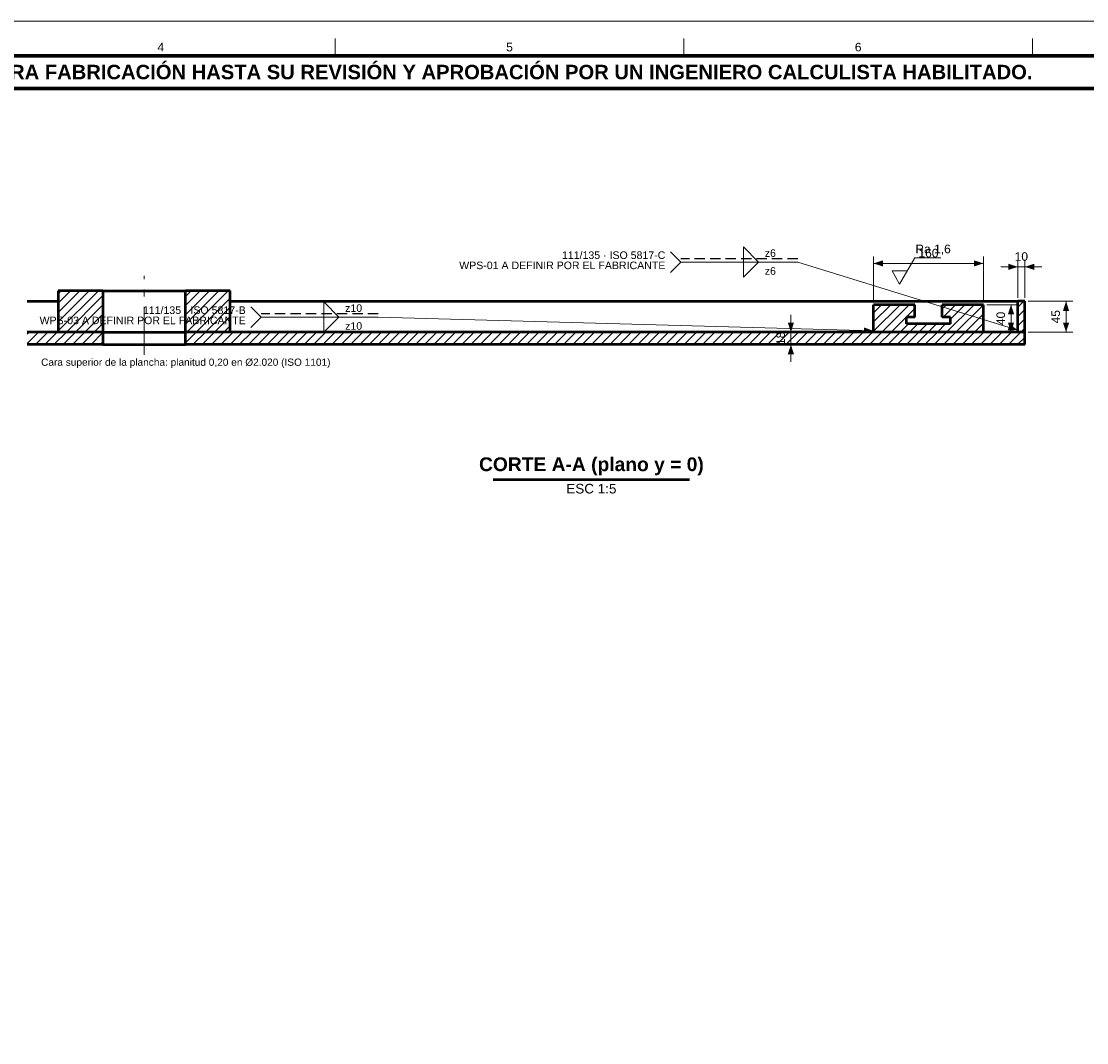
# Model space of a CAD drawing. Header units: millimetres. Extents: x 0 to 841, y 0 to 594.
# Tile 5 of 6: x 334 to 644, y 297 to 594. Entities that reach past the tile are written whole.
import ezdxf
from ezdxf.enums import TextEntityAlignment as Align

# ---------------------------------------------------------------- set-up
doc = ezdxf.new("R2010")
doc.units = ezdxf.units.MM
doc.linetypes.add('EJE', pattern=[22, 14, -3, 2, -3])
doc.linetypes.add('OCULTO', pattern=[4.5, 3, -1.5])
for name, color, linetype, lineweight in [('ACH', 7, 'CONTINUOUS', 13), ('COTA', 7, 'CONTINUOUS', 18), ('EJE', 7, 'EJE', 18), ('FINA', 7, 'CONTINUOUS', 18), ('MARCO', 7, 'CONTINUOUS', 70), ('OCU', 7, 'OCULTO', 25), ('TXT', 7, 'CONTINUOUS', 25), ('VIS', 7, 'CONTINUOUS', 50)]:
    doc.layers.add(name, color=color, linetype=linetype, lineweight=lineweight)
doc.styles.add('STD', font='LiberationSans-Regular.ttf')
doc.styles.add('STDB', font='LiberationSans-Bold.ttf')

msp = doc.modelspace()

# ---------------------------------------------------------------- hatches: boundary and pattern name
at = {"layer": 'ACH'}
h = msp.add_hatch(dxfattribs=at)
h.set_pattern_fill('ANSI31', scale=0.6)
h.paths.add_polyline_path([(345, 515.6), (358, 515.6), (358, 503.6), (345, 503.6)])
h = msp.add_hatch(dxfattribs=at)
h.set_pattern_fill('ANSI31', scale=0.6)
h.paths.add_polyline_path([(395, 503.6), (382, 503.6), (382, 515.6), (395, 515.6)])
h = msp.add_hatch(dxfattribs=at)
h.set_pattern_fill('ANSI31', scale=0.6)
h.paths.add_polyline_path([(582, 503.6), (582, 511.6), (594, 511.6), (594, 508), (591.6, 508), (591.6, 506), (604.4, 506), (604.4, 508), (602, 508), (602, 511.6), (614, 511.6), (614, 503.6)])
h = msp.add_hatch(dxfattribs=at)
h.set_pattern_fill('ANSI31', scale=0.6)
h.paths.add_polyline_path([(624, 503.6), (624, 512.6), (626, 512.6), (626, 503.6)])
h = msp.add_hatch(dxfattribs=at)
h.set_pattern_fill('ANSI31', scale=0.6)
h.paths.add_polyline_path([(336, 500), (336, 503.6), (358, 503.6), (358, 500)])
h = msp.add_hatch(dxfattribs=at)
h.set_pattern_fill('ANSI31', scale=0.6)
h.paths.add_polyline_path([(382, 500), (382, 503.6), (626, 503.6), (626, 500)])

# ---------------------------------------------------------------- linework, layer by layer
at = {"layer": 'COTA'}
for p, q in [((526, 524), (523, 527)), ((526, 524), (523, 521)), ((560, 524), (526, 524)), ((624, 504.2), (560, 524)), ((582, 512.6), (582, 525.6)), ((582, 523.6), (614, 523.6)), ((614, 512.6), (614, 525.6)), ((624, 513.6), (624, 524.6)), ((626, 513.6), (626, 524.6)), ((587.4, 521.4), (591.8, 521.4)), ((624, 522.6), (619, 522.6)), ((624, 522.6), (626, 522.6)), ((626, 522.6), (631, 522.6)), ((615, 511.6), (624, 511.6)), ((622, 503.6), (622, 511.6)), ((627, 512.6), (640, 512.6)), ((638, 503.6), (638, 512.6)), ((404, 508), (401, 511)), ((404, 508), (401, 505)), ((438, 508), (404, 508)), ((582, 504), (438, 508)), ((558, 503.6), (558, 508.6)), ((551, 503.6), (560, 503.6)), ((558, 500), (558, 503.6)), ((615, 503.6), (624, 503.6)), ((627, 503.6), (640, 503.6)), ((551, 500), (560, 500)), ((558, 500), (558, 495))]:
    msp.add_line(p, q, dxfattribs=at)
for points in [[(544.2, 524), (544.2, 528.4), (548.6, 524)], [(544.2, 524), (544.2, 519.6), (548.6, 524)], [(422.2, 508), (422.2, 512.4), (426.6, 508)], [(422.2, 508), (422.2, 503.6), (426.6, 508)]]:
    msp.add_lwpolyline(points, close=True, dxfattribs=at)
msp.add_lwpolyline([(587.4, 521.4), (589.6, 517.6), (594, 525.2), (601.6, 525.2)], dxfattribs=at)
for points in [[(582, 523.6), (584.8, 522.7), (584.8, 524.5)], [(614, 523.6), (611.2, 524.5), (611.2, 522.7)], [(624, 522.6), (621.2, 523.5), (621.2, 521.7)], [(626, 522.6), (628.8, 521.7), (628.8, 523.5)], [(622, 511.6), (621.1, 508.8), (622.9, 508.8)], [(638, 512.6), (637.1, 509.8), (638.9, 509.8)], [(558, 503.6), (558.9, 506.4), (557.1, 506.4)], [(582, 504), (579.23, 504.98), (579.18, 503.18)], [(624, 504.2), (621.59, 505.89), (621.06, 504.17)], [(622, 503.6), (622.9, 506.4), (621.1, 506.4)], [(638, 503.6), (638.9, 506.4), (637.1, 506.4)], [(558, 500), (557.1, 497.2), (558.9, 497.2)]]:
    msp.add_solid(points, dxfattribs=at)
at = {"layer": 'EJE'}
msp.add_line((370, 497), (370, 520), dxfattribs=at)
at = {"layer": 'FINA'}
for p, q in [((425.5, 584), (425.5, 589)), ((526.88, 584), (526.88, 589)), ((628.25, 584), (628.25, 589))]:
    msp.add_line(p, q, dxfattribs=at)
msp.add_lwpolyline([(0, 0), (841, 0), (841, 594), (0, 594)], close=True, dxfattribs=at)
at = {"layer": 'MARCO'}
for points in [[(20, 10), (831, 10), (831, 584), (20, 584)], [(20, 574.5), (831, 574.5), (831, 584), (20, 584)]]:
    msp.add_lwpolyline(points, close=True, dxfattribs=at)
at = {"layer": 'OCU'}
for p, q in [((560, 524.9), (526, 524.9)), ((438, 508.9), (404, 508.9))]:
    msp.add_line(p, q, dxfattribs=at)
at = {"layer": 'VIS'}
msp.add_line((471.48, 460.8), (528.52, 460.8), dxfattribs=at)
for points in [[(345, 515.6), (345, 503.6)], [(358, 515.6), (345, 515.6)], [(358, 515.6), (358, 503.6)], [(358, 515.6), (358.12, 515.6), (358.24, 515.6), (358.36, 515.6), (358.48, 515.6), (358.6, 515.6), (358.72, 515.6), (358.84, 515.6), (358.96, 515.6), (359.08, 515.6), (359.2, 515.6), (359.32, 515.6), (359.44, 515.6), (359.56, 515.6), (359.68, 515.6), (359.8, 515.6), (359.92, 515.6), (360.04, 515.6), (360.16, 515.6), (360.28, 515.6), (360.4, 515.6), (360.52, 515.6), (360.64, 515.6), (360.76, 515.6), (360.88, 515.6), (361, 515.6), (361.12, 515.6), (361.24, 515.6), (361.36, 515.6), (361.48, 515.6), (361.6, 515.6), (361.72, 515.6), (361.84, 515.6), (361.96, 515.6), (362.08, 515.6), (362.2, 515.6), (362.32, 515.6), (362.44, 515.6), (362.56, 515.6), (362.68, 515.6), (362.8, 515.6), (362.92, 515.6), (363.04, 515.6), (363.16, 515.6), (363.28, 515.6), (363.4, 515.6), (363.52, 515.6), (363.64, 515.6), (363.76, 515.6), (363.88, 515.6), (364, 515.6), (364.12, 515.6), (364.24, 515.6), (364.36, 515.6), (364.48, 515.6), (364.6, 515.6), (364.72, 515.6), (364.84, 515.6), (364.96, 515.6), (365.08, 515.6), (365.2, 515.6), (365.32, 515.6), (365.44, 515.6), (365.56, 515.6), (365.68, 515.6), (365.8, 515.6), (365.92, 515.6), (366.04, 515.6), (366.16, 515.6), (366.28, 515.6), (366.4, 515.6), (366.52, 515.6), (366.64, 515.6), (366.76, 515.6), (366.88, 515.6), (367, 515.6), (367.12, 515.6), (367.24, 515.6), (367.36, 515.6), (367.48, 515.6), (367.6, 515.6), (367.72, 515.6), (367.84, 515.6), (367.96, 515.6), (368.08, 515.6), (368.2, 515.6), (368.32, 515.6), (368.44, 515.6), (368.56, 515.6), (368.68, 515.6), (368.8, 515.6), (368.92, 515.6), (369.04, 515.6), (369.16, 515.6), (369.28, 515.6), (369.4, 515.6), (369.52, 515.6), (369.64, 515.6), (369.76, 515.6), (369.88, 515.6), (370, 515.6), (370.12, 515.6), (370.24, 515.6), (370.36, 515.6), (370.48, 515.6), (370.6, 515.6), (370.72, 515.6), (370.84, 515.6), (370.96, 515.6), (371.08, 515.6), (371.2, 515.6), (371.32, 515.6), (371.44, 515.6), (371.56, 515.6), (371.68, 515.6), (371.8, 515.6), (371.92, 515.6), (372.04, 515.6), (372.16, 515.6), (372.28, 515.6), (372.4, 515.6), (372.52, 515.6), (372.64, 515.6), (372.76, 515.6), (372.88, 515.6), (373, 515.6), (373.12, 515.6), (373.24, 515.6), (373.36, 515.6), (373.48, 515.6), (373.6, 515.6), (373.72, 515.6), (373.84, 515.6), (373.96, 515.6), (374.08, 515.6), (374.2, 515.6), (374.32, 515.6), (374.44, 515.6), (374.56, 515.6), (374.68, 515.6), (374.8, 515.6), (374.92, 515.6), (375.04, 515.6), (375.16, 515.6), (375.28, 515.6), (375.4, 515.6), (375.52, 515.6), (375.64, 515.6), (375.76, 515.6), (375.88, 515.6), (376, 515.6), (376.12, 515.6), (376.24, 515.6), (376.36, 515.6), (376.48, 515.6), (376.6, 515.6), (376.72, 515.6), (376.84, 515.6), (376.96, 515.6), (377.08, 515.6), (377.2, 515.6), (377.32, 515.6), (377.44, 515.6), (377.56, 515.6), (377.68, 515.6), (377.8, 515.6), (377.92, 515.6), (378.04, 515.6), (378.16, 515.6), (378.28, 515.6), (378.4, 515.6), (378.52, 515.6), (378.64, 515.6), (378.76, 515.6), (378.88, 515.6), (379, 515.6), (379.12, 515.6), (379.24, 515.6), (379.36, 515.6), (379.48, 515.6), (379.6, 515.6), (379.72, 515.6), (379.84, 515.6), (379.96, 515.6), (380.08, 515.6), (380.2, 515.6), (380.32, 515.6), (380.44, 515.6), (380.56, 515.6), (380.68, 515.6), (380.8, 515.6), (380.92, 515.6), (381.04, 515.6), (381.16, 515.6), (381.28, 515.6), (381.4, 515.6), (381.52, 515.6), (381.64, 515.6), (381.76, 515.6), (381.88, 515.6), (382, 515.6)], [(395, 515.6), (382, 515.6)], [(382, 503.6), (382, 515.6)], [(395, 503.6), (395, 515.6)], [(336, 512.6), (345, 512.6)], [(395, 512.6), (624, 512.6)], [(582, 503.6), (582, 511.6)], [(594, 511.6), (582, 511.6)], [(594, 508), (594, 511.6)], [(614, 511.6), (602, 511.6)], [(602, 508), (602, 511.6)], [(614, 503.6), (614, 511.6)], [(624, 503.6), (624, 512.6)], [(626, 512.6), (624, 512.6)], [(626, 503.6), (626, 512.6)], [(591.6, 506), (591.6, 508)], [(594, 508), (591.6, 508)], [(604.4, 508), (602, 508)], [(604.4, 506), (604.4, 508)], [(604.4, 506), (591.6, 506)], [(358, 503.6), (336, 503.6)], [(358, 503.6), (345, 503.6)], [(358, 503.6), (358.12, 503.6), (358.24, 503.6), (358.36, 503.6), (358.48, 503.6), (358.6, 503.6), (358.72, 503.6), (358.84, 503.6), (358.96, 503.6), (359.08, 503.6), (359.2, 503.6), (359.32, 503.6), (359.44, 503.6), (359.56, 503.6), (359.68, 503.6), (359.8, 503.6), (359.92, 503.6), (360.04, 503.6), (360.16, 503.6), (360.28, 503.6), (360.4, 503.6), (360.52, 503.6), (360.64, 503.6), (360.76, 503.6), (360.88, 503.6), (361, 503.6), (361.12, 503.6), (361.24, 503.6), (361.36, 503.6), (361.48, 503.6), (361.6, 503.6), (361.72, 503.6), (361.84, 503.6), (361.96, 503.6), (362.08, 503.6), (362.2, 503.6), (362.32, 503.6), (362.44, 503.6), (362.56, 503.6), (362.68, 503.6), (362.8, 503.6), (362.92, 503.6), (363.04, 503.6), (363.16, 503.6), (363.28, 503.6), (363.4, 503.6), (363.52, 503.6), (363.64, 503.6), (363.76, 503.6), (363.88, 503.6), (364, 503.6), (364.12, 503.6), (364.24, 503.6), (364.36, 503.6), (364.48, 503.6), (364.6, 503.6), (364.72, 503.6), (364.84, 503.6), (364.96, 503.6), (365.08, 503.6), (365.2, 503.6), (365.32, 503.6), (365.44, 503.6), (365.56, 503.6), (365.68, 503.6), (365.8, 503.6), (365.92, 503.6), (366.04, 503.6), (366.16, 503.6), (366.28, 503.6), (366.4, 503.6), (366.52, 503.6), (366.64, 503.6), (366.76, 503.6), (366.88, 503.6), (367, 503.6), (367.12, 503.6), (367.24, 503.6), (367.36, 503.6), (367.48, 503.6), (367.6, 503.6), (367.72, 503.6), (367.84, 503.6), (367.96, 503.6), (368.08, 503.6), (368.2, 503.6), (368.32, 503.6), (368.44, 503.6), (368.56, 503.6), (368.68, 503.6), (368.8, 503.6), (368.92, 503.6), (369.04, 503.6), (369.16, 503.6), (369.28, 503.6), (369.4, 503.6), (369.52, 503.6), (369.64, 503.6), (369.76, 503.6), (369.88, 503.6), (370, 503.6), (370.12, 503.6), (370.24, 503.6), (370.36, 503.6), (370.48, 503.6), (370.6, 503.6), (370.72, 503.6), (370.84, 503.6), (370.96, 503.6), (371.08, 503.6), (371.2, 503.6), (371.32, 503.6), (371.44, 503.6), (371.56, 503.6), (371.68, 503.6), (371.8, 503.6), (371.92, 503.6), (372.04, 503.6), (372.16, 503.6), (372.28, 503.6), (372.4, 503.6), (372.52, 503.6), (372.64, 503.6), (372.76, 503.6), (372.88, 503.6), (373, 503.6), (373.12, 503.6), (373.24, 503.6), (373.36, 503.6), (373.48, 503.6), (373.6, 503.6), (373.72, 503.6), (373.84, 503.6), (373.96, 503.6), (374.08, 503.6), (374.2, 503.6), (374.32, 503.6), (374.44, 503.6), (374.56, 503.6), (374.68, 503.6), (374.8, 503.6), (374.92, 503.6), (375.04, 503.6), (375.16, 503.6), (375.28, 503.6), (375.4, 503.6), (375.52, 503.6), (375.64, 503.6), (375.76, 503.6), (375.88, 503.6), (376, 503.6), (376.12, 503.6), (376.24, 503.6), (376.36, 503.6), (376.48, 503.6), (376.6, 503.6), (376.72, 503.6), (376.84, 503.6), (376.96, 503.6), (377.08, 503.6), (377.2, 503.6), (377.32, 503.6), (377.44, 503.6), (377.56, 503.6), (377.68, 503.6), (377.8, 503.6), (377.92, 503.6), (378.04, 503.6), (378.16, 503.6), (378.28, 503.6), (378.4, 503.6), (378.52, 503.6), (378.64, 503.6), (378.76, 503.6), (378.88, 503.6), (379, 503.6), (379.12, 503.6), (379.24, 503.6), (379.36, 503.6), (379.48, 503.6), (379.6, 503.6), (379.72, 503.6), (379.84, 503.6), (379.96, 503.6), (380.08, 503.6), (380.2, 503.6), (380.32, 503.6), (380.44, 503.6), (380.56, 503.6), (380.68, 503.6), (380.8, 503.6), (380.92, 503.6), (381.04, 503.6), (381.16, 503.6), (381.28, 503.6), (381.4, 503.6), (381.52, 503.6), (381.64, 503.6), (381.76, 503.6), (381.88, 503.6), (382, 503.6)], [(358, 503.6), (358, 500)], [(358, 503.6), (358.12, 503.6), (358.24, 503.6), (358.36, 503.6), (358.48, 503.6), (358.6, 503.6), (358.72, 503.6), (358.84, 503.6), (358.96, 503.6), (359.08, 503.6), (359.2, 503.6), (359.32, 503.6), (359.44, 503.6), (359.56, 503.6), (359.68, 503.6), (359.8, 503.6), (359.92, 503.6), (360.04, 503.6), (360.16, 503.6), (360.28, 503.6), (360.4, 503.6), (360.52, 503.6), (360.64, 503.6), (360.76, 503.6), (360.88, 503.6), (361, 503.6), (361.12, 503.6), (361.24, 503.6), (361.36, 503.6), (361.48, 503.6), (361.6, 503.6), (361.72, 503.6), (361.84, 503.6), (361.96, 503.6), (362.08, 503.6), (362.2, 503.6), (362.32, 503.6), (362.44, 503.6), (362.56, 503.6), (362.68, 503.6), (362.8, 503.6), (362.92, 503.6), (363.04, 503.6), (363.16, 503.6), (363.28, 503.6), (363.4, 503.6), (363.52, 503.6), (363.64, 503.6), (363.76, 503.6), (363.88, 503.6), (364, 503.6), (364.12, 503.6), (364.24, 503.6), (364.36, 503.6), (364.48, 503.6), (364.6, 503.6), (364.72, 503.6), (364.84, 503.6), (364.96, 503.6), (365.08, 503.6), (365.2, 503.6), (365.32, 503.6), (365.44, 503.6), (365.56, 503.6), (365.68, 503.6), (365.8, 503.6), (365.92, 503.6), (366.04, 503.6), (366.16, 503.6), (366.28, 503.6), (366.4, 503.6), (366.52, 503.6), (366.64, 503.6), (366.76, 503.6), (366.88, 503.6), (367, 503.6), (367.12, 503.6), (367.24, 503.6), (367.36, 503.6), (367.48, 503.6), (367.6, 503.6), (367.72, 503.6), (367.84, 503.6), (367.96, 503.6), (368.08, 503.6), (368.2, 503.6), (368.32, 503.6), (368.44, 503.6), (368.56, 503.6), (368.68, 503.6), (368.8, 503.6), (368.92, 503.6), (369.04, 503.6), (369.16, 503.6), (369.28, 503.6), (369.4, 503.6), (369.52, 503.6), (369.64, 503.6), (369.76, 503.6), (369.88, 503.6), (370, 503.6), (370.12, 503.6), (370.24, 503.6), (370.36, 503.6), (370.48, 503.6), (370.6, 503.6), (370.72, 503.6), (370.84, 503.6), (370.96, 503.6), (371.08, 503.6), (371.2, 503.6), (371.32, 503.6), (371.44, 503.6), (371.56, 503.6), (371.68, 503.6), (371.8, 503.6), (371.92, 503.6), (372.04, 503.6), (372.16, 503.6), (372.28, 503.6), (372.4, 503.6), (372.52, 503.6), (372.64, 503.6), (372.76, 503.6), (372.88, 503.6), (373, 503.6), (373.12, 503.6), (373.24, 503.6), (373.36, 503.6), (373.48, 503.6), (373.6, 503.6), (373.72, 503.6), (373.84, 503.6), (373.96, 503.6), (374.08, 503.6), (374.2, 503.6), (374.32, 503.6), (374.44, 503.6), (374.56, 503.6), (374.68, 503.6), (374.8, 503.6), (374.92, 503.6), (375.04, 503.6), (375.16, 503.6), (375.28, 503.6), (375.4, 503.6), (375.52, 503.6), (375.64, 503.6), (375.76, 503.6), (375.88, 503.6), (376, 503.6), (376.12, 503.6), (376.24, 503.6), (376.36, 503.6), (376.48, 503.6), (376.6, 503.6), (376.72, 503.6), (376.84, 503.6), (376.96, 503.6), (377.08, 503.6), (377.2, 503.6), (377.32, 503.6), (377.44, 503.6), (377.56, 503.6), (377.68, 503.6), (377.8, 503.6), (377.92, 503.6), (378.04, 503.6), (378.16, 503.6), (378.28, 503.6), (378.4, 503.6), (378.52, 503.6), (378.64, 503.6), (378.76, 503.6), (378.88, 503.6), (379, 503.6), (379.12, 503.6), (379.24, 503.6), (379.36, 503.6), (379.48, 503.6), (379.6, 503.6), (379.72, 503.6), (379.84, 503.6), (379.96, 503.6), (380.08, 503.6), (380.2, 503.6), (380.32, 503.6), (380.44, 503.6), (380.56, 503.6), (380.68, 503.6), (380.8, 503.6), (380.92, 503.6), (381.04, 503.6), (381.16, 503.6), (381.28, 503.6), (381.4, 503.6), (381.52, 503.6), (381.64, 503.6), (381.76, 503.6), (381.88, 503.6), (382, 503.6)], [(626, 503.6), (382, 503.6)], [(382, 500), (382, 503.6)], [(395, 503.6), (382, 503.6)], [(614, 503.6), (582, 503.6)], [(626, 503.6), (624, 503.6)], [(626, 500), (626, 503.6)], [(358, 500), (336, 500)], [(358, 500), (358.12, 500), (358.24, 500), (358.36, 500), (358.48, 500), (358.6, 500), (358.72, 500), (358.84, 500), (358.96, 500), (359.08, 500), (359.2, 500), (359.32, 500), (359.44, 500), (359.56, 500), (359.68, 500), (359.8, 500), (359.92, 500), (360.04, 500), (360.16, 500), (360.28, 500), (360.4, 500), (360.52, 500), (360.64, 500), (360.76, 500), (360.88, 500), (361, 500), (361.12, 500), (361.24, 500), (361.36, 500), (361.48, 500), (361.6, 500), (361.72, 500), (361.84, 500), (361.96, 500), (362.08, 500), (362.2, 500), (362.32, 500), (362.44, 500), (362.56, 500), (362.68, 500), (362.8, 500), (362.92, 500), (363.04, 500), (363.16, 500), (363.28, 500), (363.4, 500), (363.52, 500), (363.64, 500), (363.76, 500), (363.88, 500), (364, 500), (364.12, 500), (364.24, 500), (364.36, 500), (364.48, 500), (364.6, 500), (364.72, 500), (364.84, 500), (364.96, 500), (365.08, 500), (365.2, 500), (365.32, 500), (365.44, 500), (365.56, 500), (365.68, 500), (365.8, 500), (365.92, 500), (366.04, 500), (366.16, 500), (366.28, 500), (366.4, 500), (366.52, 500), (366.64, 500), (366.76, 500), (366.88, 500), (367, 500), (367.12, 500), (367.24, 500), (367.36, 500), (367.48, 500), (367.6, 500), (367.72, 500), (367.84, 500), (367.96, 500), (368.08, 500), (368.2, 500), (368.32, 500), (368.44, 500), (368.56, 500), (368.68, 500), (368.8, 500), (368.92, 500), (369.04, 500), (369.16, 500), (369.28, 500), (369.4, 500), (369.52, 500), (369.64, 500), (369.76, 500), (369.88, 500), (370, 500), (370.12, 500), (370.24, 500), (370.36, 500), (370.48, 500), (370.6, 500), (370.72, 500), (370.84, 500), (370.96, 500), (371.08, 500), (371.2, 500), (371.32, 500), (371.44, 500), (371.56, 500), (371.68, 500), (371.8, 500), (371.92, 500), (372.04, 500), (372.16, 500), (372.28, 500), (372.4, 500), (372.52, 500), (372.64, 500), (372.76, 500), (372.88, 500), (373, 500), (373.12, 500), (373.24, 500), (373.36, 500), (373.48, 500), (373.6, 500), (373.72, 500), (373.84, 500), (373.96, 500), (374.08, 500), (374.2, 500), (374.32, 500), (374.44, 500), (374.56, 500), (374.68, 500), (374.8, 500), (374.92, 500), (375.04, 500), (375.16, 500), (375.28, 500), (375.4, 500), (375.52, 500), (375.64, 500), (375.76, 500), (375.88, 500), (376, 500), (376.12, 500), (376.24, 500), (376.36, 500), (376.48, 500), (376.6, 500), (376.72, 500), (376.84, 500), (376.96, 500), (377.08, 500), (377.2, 500), (377.32, 500), (377.44, 500), (377.56, 500), (377.68, 500), (377.8, 500), (377.92, 500), (378.04, 500), (378.16, 500), (378.28, 500), (378.4, 500), (378.52, 500), (378.64, 500), (378.76, 500), (378.88, 500), (379, 500), (379.12, 500), (379.24, 500), (379.36, 500), (379.48, 500), (379.6, 500), (379.72, 500), (379.84, 500), (379.96, 500), (380.08, 500), (380.2, 500), (380.32, 500), (380.44, 500), (380.56, 500), (380.68, 500), (380.8, 500), (380.92, 500), (381.04, 500), (381.16, 500), (381.28, 500), (381.4, 500), (381.52, 500), (381.64, 500), (381.76, 500), (381.88, 500), (382, 500)], [(626, 500), (382, 500)]]:
    msp.add_lwpolyline(points, dxfattribs=at)

# ---------------------------------------------------------------- texts
at = {"layer": 'TXT'}
for s, height, style, p in [('4', 2.5, 'STD', (374.81, 586.5)), ('5', 2.5, 'STD', (476.19, 586.5)), ('6', 2.5, 'STD', (577.56, 586.5)), ('ESTOS PLANOS NO SON VÁLIDOS PARA FABRICACIÓN HASTA SU REVISIÓN Y APROBACIÓN POR UN INGENIERO CALCULISTA HABILITADO.', 4.2, 'STDB', (425.5, 579.25))]:
    msp.add_text(s, height=height, dxfattribs=dict(at, style=style)).set_placement(p, align=Align.MIDDLE_CENTER)
at = {"layer": 'TXT', "style": 'STD'}
for s, p in [('111/135 · ISO 5817-C', (521.5, 526)), ('WPS-01 A DEFINIR POR EL FABRICANTE', (521.5, 523.03)), ('111/135 · ISO 5817-B', (399.5, 510)), ('WPS-03 A DEFINIR POR EL FABRICANTE', (399.5, 507.03))]:
    msp.add_text(s, height=2.2, dxfattribs=at).set_placement(p, align=Align.MIDDLE_RIGHT)
for s, p in [('z6', (550.4, 526.6)), ('z6', (550.4, 521.4)), ('z10', (428.4, 510.6)), ('z10', (428.4, 505.4))]:
    msp.add_text(s, height=2.2, dxfattribs=at).set_placement(p, align=Align.MIDDLE_LEFT)
for s, height, p in [('Ra 1,6', 2.5, (594.2, 525.8)), ('Cara superior de la plancha: planitud 0,20 en Ø2.020 (ISO 1101)', 2.1, (340, 493.2))]:
    msp.add_text(s, height=height, dxfattribs=at).set_placement(p, align=Align.BOTTOM_LEFT)
at = {"layer": 'TXT'}
for s, height, style, p in [('160', 2.5, 'STD', (598, 524.6)), ('10', 2.5, 'STD', (625, 523.6)), ('CORTE A-A (plano y = 0)', 4, 'STDB', (500, 462))]:
    msp.add_text(s, height=height, dxfattribs=dict(at, style=style)).set_placement(p, align=Align.BOTTOM_CENTER)
at = {"layer": 'TXT', "style": 'STD'}
for s, p in [('40', (621, 507.6)), ('45', (637, 508.1)), ('18', (557, 501.8))]:
    msp.add_text(s, height=2.5, rotation=90, dxfattribs=at).set_placement(p, align=Align.BOTTOM_CENTER)
msp.add_text('ESC 1:5', height=2.8, dxfattribs=at).set_placement((500, 459.5), align=Align.TOP_CENTER)

doc.saveas('drawing.dxf')
